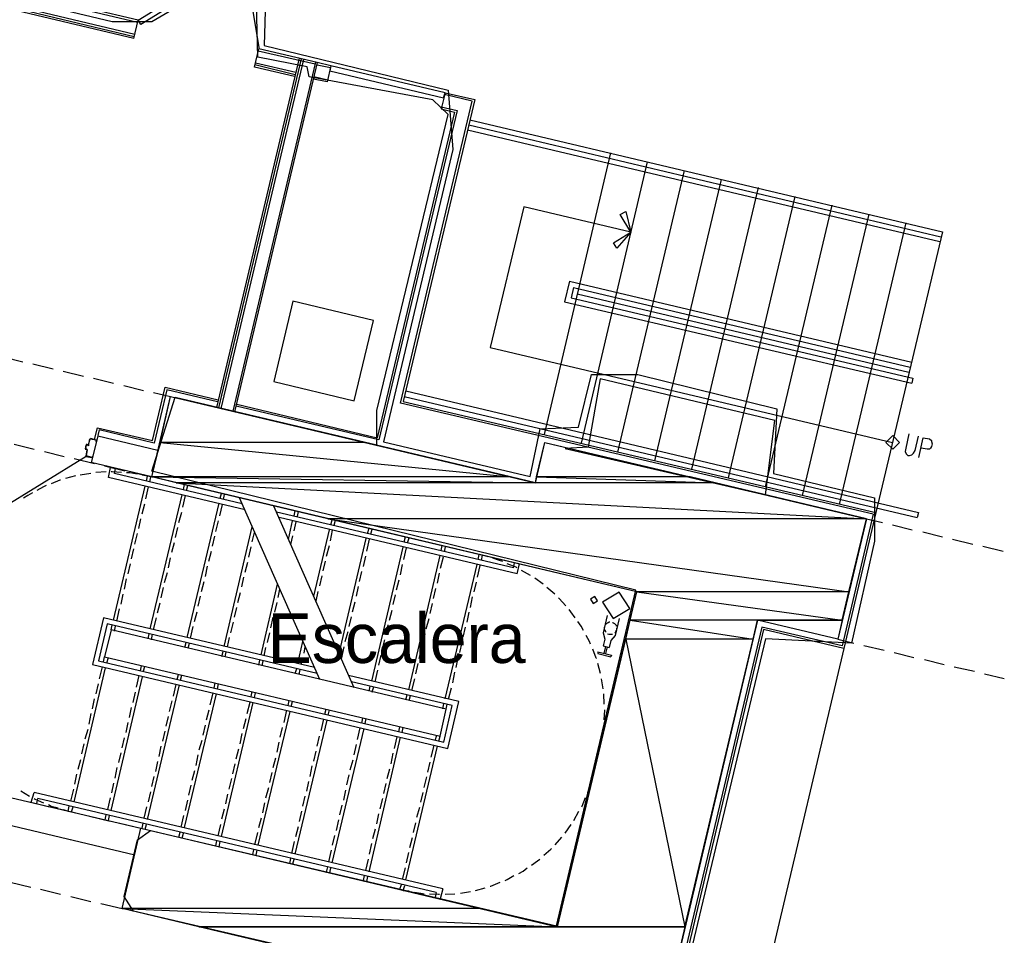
# Model space of a CAD drawing. Header units: feet. Extents: x -79 to 198, y -22 to 181.
# Tile 70 of 92: x 94 to 118, y 104 to 126. Entities that reach past the tile are written whole.
import ezdxf
from ezdxf.enums import TextEntityAlignment as Align

# ---------------------------------------------------------------- set-up
doc = ezdxf.new("R2010")
doc.units = ezdxf.units.FT
for name, color, linetype in [('A-AREA-COMUN', 252, 'CONTINUOUS'), ('A-AREA-UNIDAD', 30, 'CONTINUOUS'), ('A-LINEA', 7, 'CONTINUOUS'), ('A-MURO-CONCRETO', 8, 'CONTINUOUS'), ('A-NOMBRE-ESPACIO', 2, 'CONTINUOUS')]:
    doc.layers.add(name, color=color, linetype=linetype)

msp = doc.modelspace()

# ---------------------------------------------------------------- linework, layer by layer
at = {"layer": 'A-AREA-COMUN'}
for points in [[(99.52, 127.4133), (97.28, 126.0978), (96.32, 126.0978), (92, 127.1289)], [(106.432, 102.3289), (96.832, 104.5689), (96.608, 104.9244), (96.928, 106.2933), (97.248, 106.5244), (107.072, 104.2133), (108.992, 112.3378), (97.28, 115.2178), (97.84, 117.0133), (102.72, 115.8578), (102.72, 116.6933), (104.448, 123.8578), (104.08, 124.2133), (101.088, 124.7644), (101.04, 125.0133), (99.84, 125.2444), (99.808, 126.5244)]]:
    msp.add_lwpolyline(points, dxfattribs=at)
msp.add_lwpolyline([(107.28, 115.7689), (112.128, 114.6489), (112.352, 116.4444), (108.128, 117.4578), (107.84, 115.8044)], close=True, dxfattribs=at)
at = {"layer": 'A-AREA-UNIDAD'}
msp.add_lwpolyline([(100.032, 126.6489), (100, 125.5289), (104.448, 124.4444), (104.56, 123.0044), (102.88, 115.9289), (106.432, 115.0933), (106.672, 116.2489), (107.6, 116.2844), (107.92, 117.5644), (109.04, 117.5644), (112.4, 116.7289), (112.32, 115.1644), (114.768, 114.5778), (114.768, 113.5289), (114.208, 111.0578), (112.128, 111.1644), (109.84, 101.5644)], dxfattribs=at)
at = {"layer": 'A-LINEA'}
for p, q in [((96.9333, 126.0844), (85.68, 128.7511)), ((96.9467, 126.1378), (85.6933, 128.8044)), ((96.8667, 125.7911), (85.6133, 128.4578)), ((96.84, 125.6978), (85.5867, 128.3511)), ((96.8533, 125.7378), (85.6, 128.4044)), ((99.8792, 125.4389), (99.5095, 127.7014)), ((96.84, 125.6978), (96.9467, 126.1378)), ((96.9467, 126.1378), (96.9467, 126.1378)), ((99.76, 125.0044), (99.8667, 125.4444)), ((101.2267, 125.0711), (99.8533, 125.3911)), ((101.28, 125.1111), (99.8667, 125.4444)), ((100.84, 125.2178), (98.84, 116.7644)), ((100.8933, 125.2044), (98.8933, 116.7511)), ((100.9467, 125.1911), (98.9467, 116.7378)), ((101.24, 125.1244), (99.24, 116.6711)), ((101.28, 125.1111), (99.28, 116.6578)), ((100.76, 124.8711), (99.7867, 125.0978)), ((101.6133, 125.0311), (101.28, 125.1111)), ((100.7333, 124.7778), (99.76, 125.0044)), ((100.7467, 124.8178), (99.7733, 125.0578)), ((101.28, 125.0578), (101.6, 124.9911)), ((101.5333, 124.6844), (101.2, 124.7644)), ((104.3733, 124.3778), (105.0933, 124.2178)), ((103.2933, 116.8711), (105.0267, 124.1778)), ((105.0933, 124.2178), (103.36, 116.9111)), ((105.0267, 124.1778), (104.36, 124.3378)), ((104.6, 123.9111), (102.7333, 116.0311)), ((104.6667, 123.9511), (102.7733, 115.9778)), ((104.28, 124.0444), (104.6667, 123.9511)), ((104.9733, 123.7244), (116.4133, 121.0178)), ((104.92, 123.4844), (116.3467, 120.7778)), ((104.9467, 123.6044), (116.3733, 120.8978)), ((108.3733, 122.9244), (106.7733, 116.1111)), ((109.2667, 122.7111), (107.6667, 115.8978)), ((110.16, 122.4978), (108.5467, 115.6844)), ((111.0533, 122.2844), (109.44, 115.4711)), ((111.9467, 122.0844), (110.3333, 115.2711)), ((112.84, 121.8711), (111.2267, 115.0578)), ((113.7333, 121.6578), (112.12, 114.8444)), ((114.6267, 121.4444), (113.0133, 114.6311)), ((115.52, 121.2311), (113.9067, 114.4178)), ((116.4133, 121.0178), (114.8, 114.2178)), ((107.3867, 119.8178), (107.2667, 119.3244)), ((107.3867, 119.8178), (115.6667, 117.8578)), ((107.48, 119.6711), (107.4267, 119.4178)), ((107.48, 119.6711), (115.6267, 117.7378)), ((107.4267, 119.4178), (115.6933, 117.4711)), ((107.5733, 119.5111), (115.6, 117.6178)), ((107.2667, 119.3244), (115.6667, 117.3511)), ((105.4667, 118.2178), (115.2, 115.9111)), ((93.68, 117.9911), (94.16, 117.8711)), ((94.4, 117.8178), (94.8933, 117.6978)), ((95.1333, 117.6444), (95.6267, 117.5244)), ((95.8667, 117.4711), (96.3467, 117.3511)), ((115.6933, 117.4711), (115.6667, 117.3511)), ((96.6, 117.2978), (97.08, 117.1778)), ((97.2933, 115.9644), (97.6, 117.2578)), ((97.6, 117.2578), (98.88, 116.9511)), ((100.2267, 117.3911), (102.1733, 116.9244)), ((97.32, 117.1244), (97.7333, 117.0311)), ((103.3867, 117.0311), (115.8, 114.0978)), ((103.4267, 117.1644), (115.8267, 114.2178)), ((102.7733, 115.9778), (99.32, 116.7911)), ((99.3333, 116.8444), (102.7333, 116.0311)), ((114.7333, 114.1778), (103.2933, 116.8711)), ((103.36, 116.9111), (114.8, 114.2178)), ((95.9733, 116.0711), (95.8133, 115.4311)), ((95.8933, 115.9911), (95.96, 116.2711)), ((95.96, 116.2711), (97.2933, 115.9644)), ((97.4267, 115.7244), (95.9733, 116.0711)), ((93.9467, 115.8711), (94.4267, 115.7511)), ((95.68, 115.8578), (95.6667, 115.7644)), ((95.7333, 115.8578), (95.6933, 115.8711)), ((95.6933, 115.8578), (95.6933, 115.8578)), ((95.7333, 115.8711), (95.7333, 115.8711)), ((95.7354, 115.845), (95.7595, 115.8598)), ((95.7733, 116.0044), (95.7467, 115.8711)), ((95.7867, 116.0044), (95.7867, 116.0044)), ((92.0775, 113.3648), (95.6926, 115.5856)), ((94.68, 115.6978), (95.16, 115.5778)), ((95.6667, 115.7511), (95.7067, 115.7511)), ((95.68, 115.7644), (95.68, 115.7644)), ((95.7067, 115.7378), (95.68, 115.5911)), ((95.6933, 115.7378), (95.6933, 115.7378)), ((95.6933, 115.5911), (95.6933, 115.5911)), ((95.7195, 115.7265), (95.7046, 115.7506)), ((95.4, 115.5244), (95.8933, 115.4044)), ((97.28, 115.0844), (95.8133, 115.4311)), ((96.1333, 115.3511), (96.6267, 115.2311)), ((95.4267, 115.1111), (95.1867, 115.0444)), ((95.8, 115.1644), (95.5467, 115.1244)), ((96.1733, 115.2044), (95.92, 115.1911)), ((96.2267, 115.0711), (96.28, 115.3111)), ((96.4, 115.2844), (96.28, 115.3111)), ((96.3733, 115.1644), (96.4, 115.2844)), ((99.4667, 114.4311), (96.3733, 115.1644)), ((96.8667, 115.1778), (97.28, 115.0844)), ((97.1733, 115.0978), (97.04, 115.1244)), ((97.1467, 114.9778), (97.1733, 115.0978)), ((97.2267, 114.9644), (97.2533, 115.0844)), ((99.5333, 114.2844), (96.2267, 115.0711)), ((96.3467, 111.6178), (97.12, 114.8578)), ((98.04, 114.7778), (98.0667, 114.8978)), ((98.12, 114.7511), (98.1467, 114.8711)), ((97.1333, 114.5511), (97.2, 114.8444)), ((97.24, 111.4044), (98.0133, 114.6444)), ((98.0267, 114.3511), (98.0933, 114.6311)), ((98.9333, 114.5644), (98.96, 114.6844)), ((99.0133, 114.5378), (99.04, 114.6578)), ((97.04, 114.1911), (97.1067, 114.4311)), ((98.1333, 111.1911), (98.9067, 114.4444)), ((98.92, 114.1378), (98.9867, 114.4178)), ((101.3467, 110.1778), (99.4, 114.5778)), ((102.1733, 109.9778), (100.2267, 114.3778)), ((97.9333, 113.9778), (98, 114.2311)), ((106.0267, 112.8844), (100.2933, 114.2311)), ((100.72, 114.1378), (100.7467, 114.2578)), ((100.8, 114.1244), (100.8267, 114.2444)), ((114.7333, 114.1778), (113.9867, 110.9911)), ((115.8267, 114.2178), (115.8, 114.0978)), ((96.96, 113.8311), (97.0133, 114.0711)), ((98.8267, 113.7644), (98.8933, 114.0178)), ((106.12, 112.7378), (100.36, 114.0978)), ((100.5867, 113.5644), (100.68, 114.0178)), ((100.72, 113.7778), (100.7733, 113.9911)), ((101.6133, 113.9244), (101.64, 114.0444)), ((101.6933, 113.9111), (101.72, 114.0311)), ((114.5733, 114.0711), (114.96, 113.9778)), ((115.2, 113.9244), (115.68, 113.8044)), ((96.8667, 113.4578), (96.9333, 113.7111)), ((97.8533, 113.6178), (97.9067, 113.8578)), ((99.0267, 110.9778), (99.7067, 113.8711)), ((99.7067, 113.5111), (99.76, 113.7378)), ((100.64, 113.4444), (100.6933, 113.6578)), ((101.2, 112.1911), (101.5733, 113.8044)), ((101.6, 113.5378), (101.6533, 113.7911)), ((102.4933, 113.7111), (102.5333, 113.8444)), ((102.5733, 113.6978), (102.6133, 113.8178)), ((115.9333, 113.7511), (116.4133, 113.6311)), ((97.76, 113.2578), (97.8267, 113.4978)), ((98.7467, 113.4044), (98.8, 113.6444)), ((101.5067, 113.1644), (101.5733, 113.4178)), ((101.8133, 110.8044), (102.4667, 113.5911)), ((102.48, 113.2844), (102.5467, 113.5778)), ((103.3867, 113.5111), (103.4133, 113.6311)), ((103.4667, 113.4844), (103.5067, 113.6044)), ((104.28, 113.2978), (104.3067, 113.4178)), ((116.6533, 113.5778), (117.1467, 113.4578)), ((96.7867, 113.0978), (96.84, 113.3378)), ((98.6533, 113.0444), (98.72, 113.2844)), ((99.6267, 113.1378), (99.68, 113.3911)), ((102.6, 110.1378), (103.36, 113.3778)), ((103.3733, 113.0844), (103.44, 113.3644)), ((103.4933, 109.9244), (104.2533, 113.1778)), ((104.36, 113.2711), (104.3867, 113.3911)), ((105.1733, 113.0844), (105.2, 113.2044)), ((105.2533, 113.0578), (105.28, 113.1911)), ((105.4133, 113.1511), (105.28, 113.1911)), ((117.3867, 113.4044), (117.88, 113.2844)), ((96.7067, 112.7378), (96.76, 112.9778)), ((97.68, 112.8844), (97.7333, 113.1244)), ((99.5333, 112.7778), (99.6, 113.0178)), ((101.4267, 112.8044), (101.48, 113.0444)), ((102.4, 112.9111), (102.4533, 113.1644)), ((103.2933, 112.7111), (103.3467, 112.9644)), ((104.2667, 112.8711), (104.3333, 113.1511)), ((104.3733, 109.7111), (105.1467, 112.9644)), ((106.0267, 112.8844), (106.0533, 113.0044)), ((106.12, 112.7378), (106.1733, 112.9778)), ((97.5867, 112.5244), (97.6533, 112.7644)), ((98.5733, 112.6711), (98.6267, 112.9244)), ((102.3067, 112.5511), (102.36, 112.7911)), ((104.1867, 112.5111), (104.24, 112.7511)), ((105.16, 112.6578), (105.2267, 112.9378)), ((106.44, 112.6978), (106.2267, 112.8178)), ((96.6133, 112.3644), (96.6667, 112.6178)), ((98.48, 112.3111), (98.5467, 112.5511)), ((99.4533, 112.4178), (99.5067, 112.6578)), ((99.92, 110.7778), (100.32, 112.4844)), ((101.3467, 112.4444), (101.4, 112.6844)), ((103.2, 112.3511), (103.2667, 112.5911)), ((105.08, 112.2978), (105.1333, 112.5378)), ((106.7467, 112.4844), (106.5467, 112.6311)), ((96.5333, 112.0044), (96.5867, 112.2444)), ((97.5067, 112.1511), (97.56, 112.4044)), ((99.36, 112.0444), (99.4267, 112.2844)), ((100.3333, 112.1644), (100.3733, 112.3644)), ((101.2533, 112.0711), (101.3067, 112.3111)), ((102.2267, 112.1911), (102.28, 112.4311)), ((103.12, 111.9911), (103.1733, 112.2311)), ((104.0933, 112.1378), (104.1467, 112.3778)), ((107.0267, 112.2444), (106.84, 112.4044)), ((97.4133, 111.7911), (97.48, 112.0311)), ((98.4, 111.9511), (98.4533, 112.1911)), ((100.2533, 111.8044), (100.3067, 112.0444)), ((102.1333, 111.8178), (102.2, 112.0578)), ((104.0133, 111.7778), (104.0667, 112.0178)), ((104.9867, 111.9244), (105.04, 112.1778)), ((96.4267, 111.5911), (96.4933, 111.8844)), ((98.3067, 111.5778), (98.3733, 111.8178)), ((99.28, 111.6844), (99.3333, 111.9244)), ((103.0267, 111.6178), (103.0933, 111.8578)), ((104.9067, 111.5644), (104.96, 111.8044)), ((97.32, 111.3911), (97.3867, 111.6711)), ((99.1867, 111.3111), (99.2533, 111.5644)), ((100.16, 111.4311), (100.2133, 111.6844)), ((102.0533, 111.4578), (102.1067, 111.6978)), ((103.92, 111.4044), (103.9867, 111.6578)), ((108.2933, 111.7244), (108.2, 111.3111)), ((96.2933, 111.3778), (96.32, 111.4978)), ((96.3733, 111.3511), (96.4, 111.4711)), ((97.1867, 111.1644), (97.2133, 111.2844)), ((97.2667, 111.1378), (97.2933, 111.2711)), ((98.2133, 111.1778), (98.28, 111.4578)), ((100.08, 111.0711), (100.1333, 111.3111)), ((101.96, 111.0978), (102.0267, 111.3378)), ((102.9467, 111.2578), (103, 111.4978)), ((103.84, 111.0444), (103.8933, 111.2844)), ((104.8133, 111.2044), (104.8667, 111.4444)), ((112.08, 111.3911), (108.4, 95.8311)), ((98.08, 110.9511), (98.1067, 111.0711)), ((98.16, 110.9378), (98.1867, 111.0578)), ((99.1067, 110.9644), (99.16, 111.1911)), ((100.8133, 110.5644), (100.9333, 111.0978)), ((102.8533, 110.8844), (102.92, 111.1378)), ((104.7333, 110.8311), (104.7867, 111.0711)), ((108.3867, 111.1244), (108.3467, 110.9511)), ((113.88, 111.1511), (114.2667, 111.0578)), ((98.9733, 110.7378), (99, 110.8578)), ((99.0533, 110.7244), (99.08, 110.8444)), ((100, 110.7511), (100.04, 110.9511)), ((100.96, 110.8178), (100.9867, 110.9644)), ((101.8667, 110.6711), (101.9333, 110.9644)), ((103.7467, 110.6844), (103.8133, 110.9244)), ((108.2, 110.9911), (108.3467, 110.9511)), ((108.2533, 110.9778), (108.2133, 110.8044)), ((108.2933, 110.9644), (108.2533, 110.8044)), ((114.0267, 110.9244), (110.4667, 95.8844)), ((114.5067, 111.0044), (115, 110.8844)), ((115.24, 110.8311), (115.72, 110.7111)), ((96.1067, 110.6044), (96.1333, 110.7244)), ((96.1867, 110.5778), (96.2267, 110.7111)), ((99.8667, 110.5244), (99.8933, 110.6444)), ((99.9467, 110.5111), (99.9733, 110.6311)), ((100.8933, 110.5378), (100.9333, 110.6978)), ((102.7733, 110.5244), (102.8267, 110.7644)), ((103.6667, 110.3111), (103.72, 110.5644)), ((104.64, 110.4711), (104.6933, 110.7111)), ((108.1333, 110.3244), (108.0667, 110.5644)), ((115.9733, 110.6578), (116.4533, 110.5378)), ((95.4, 107.2178), (96.16, 110.4578)), ((96.0133, 110.1911), (96.08, 110.4844)), ((97, 110.3911), (97.0267, 110.5111)), ((97.08, 110.3778), (97.1067, 110.4978)), ((100.7467, 110.3244), (100.7867, 110.4444)), ((100.84, 110.2978), (100.8667, 110.4178)), ((102.68, 110.1244), (102.7467, 110.4044)), ((104.56, 110.0978), (104.6133, 110.3511)), ((116.6933, 110.4844), (117.1867, 110.3778)), ((96.2933, 107.0044), (97.0533, 110.2444)), ((96.9067, 109.9911), (96.9733, 110.2711)), ((97.8933, 110.1778), (97.92, 110.2978)), ((97.9733, 110.1644), (98, 110.2844)), ((98.7867, 109.9644), (98.8133, 110.0978)), ((103.5733, 109.9111), (103.64, 110.1911)), ((108.2, 109.9511), (108.16, 110.1911)), ((117.4267, 110.3111), (117.9067, 110.2044)), ((95.9333, 109.8311), (95.9867, 110.0711)), ((96.8267, 109.6178), (96.88, 109.8711)), ((97.1733, 106.7911), (97.9467, 110.0444)), ((97.8, 109.7778), (97.8667, 110.0578)), ((98.6933, 109.5644), (98.76, 109.8444)), ((98.8667, 109.9511), (98.8933, 110.0711)), ((99.68, 109.7644), (99.7067, 109.8844)), ((99.76, 109.7378), (99.7867, 109.8578)), ((102.5333, 109.8978), (102.56, 110.0178)), ((102.6133, 109.8711), (102.6533, 110.0044)), ((104.4533, 109.6978), (104.5333, 109.9778)), ((95.84, 109.4711), (95.8933, 109.7111)), ((97.7067, 109.4044), (97.7733, 109.6578)), ((98.0667, 106.5911), (98.84, 109.8311)), ((98.96, 106.3778), (99.7333, 109.6178)), ((99.5867, 109.3511), (99.6533, 109.6311)), ((100.5733, 109.5511), (100.6, 109.6711)), ((100.6533, 109.5244), (100.68, 109.6444)), ((103.4267, 109.6844), (103.4533, 109.8044)), ((103.5067, 109.6711), (103.5333, 109.7911)), ((108.2267, 109.5778), (108.2133, 109.8311)), ((96.7333, 109.2578), (96.7867, 109.4978)), ((98.6, 109.2044), (98.6667, 109.4444)), ((99.8533, 106.1644), (100.6267, 109.4044)), ((100.48, 109.1378), (100.5467, 109.4311)), ((101.4667, 109.3378), (101.4933, 109.4578)), ((101.5467, 109.3111), (101.5733, 109.4444)), ((104.32, 109.4711), (104.3467, 109.5911)), ((104.4, 109.4578), (104.4267, 109.5778)), ((95.76, 109.0978), (95.8133, 109.3511)), ((96.6533, 108.8978), (96.7067, 109.1378)), ((97.6267, 109.0444), (97.68, 109.2844)), ((99.4933, 108.9911), (99.56, 109.2311)), ((100.7467, 105.9511), (101.52, 109.1911)), ((101.3733, 108.9378), (101.44, 109.2178)), ((102.36, 109.1244), (102.3867, 109.2444)), ((102.44, 109.1111), (102.4667, 109.2311)), ((95.6667, 108.7378), (95.7333, 108.9778)), ((97.5467, 108.6844), (97.6, 108.9244)), ((98.52, 108.8311), (98.5733, 109.0711)), ((100.3867, 108.7778), (100.44, 109.0178)), ((101.64, 105.7378), (102.4133, 108.9911)), ((102.2533, 108.7244), (102.32, 109.0044)), ((103.2533, 108.9111), (103.28, 109.0311)), ((103.3333, 108.8978), (103.36, 109.0178)), ((96.56, 108.5244), (96.6133, 108.7644)), ((98.4267, 108.4711), (98.4933, 108.7111)), ((99.4133, 108.6178), (99.4667, 108.8711)), ((100.3067, 108.4178), (100.36, 108.6578)), ((101.28, 108.5644), (101.3333, 108.8044)), ((102.5333, 105.5244), (103.2933, 108.7778)), ((103.1467, 108.5111), (103.2133, 108.7911)), ((104.1333, 108.6978), (104.1733, 108.8311)), ((104.2267, 108.6844), (104.2533, 108.8044)), ((108.1333, 108.5778), (108.16, 108.7111)), ((95.5867, 108.3778), (95.64, 108.6178)), ((97.4533, 108.3111), (97.5067, 108.5644)), ((99.32, 108.2578), (99.3867, 108.4978)), ((101.2, 108.2044), (101.2533, 108.4444)), ((102.1733, 108.3511), (102.2267, 108.6044)), ((103.4267, 105.3244), (104.1867, 108.5644)), ((104.04, 108.2978), (104.1067, 108.5778)), ((95.4933, 108.0044), (95.56, 108.2444)), ((96.48, 108.1644), (96.5333, 108.4044)), ((97.3733, 107.9511), (97.4267, 108.1911)), ((98.3467, 108.0978), (98.4, 108.3511)), ((100.2133, 108.0444), (100.28, 108.2844)), ((102.08, 107.9911), (102.1467, 108.2311)), ((103.0667, 108.1378), (103.12, 108.3911)), ((103.96, 107.9378), (104.0133, 108.1778)), ((96.3867, 107.7911), (96.44, 108.0444)), ((98.2533, 107.7378), (98.32, 107.9778)), ((99.24, 107.8978), (99.2933, 108.1378)), ((101.1067, 107.8311), (101.16, 108.0844)), ((102.9733, 107.7778), (103.04, 108.0178)), ((95.4133, 107.6444), (95.4667, 107.8844)), ((97.28, 107.5911), (97.3333, 107.8311)), ((99.1467, 107.5244), (99.2133, 107.7778)), ((100.1333, 107.6844), (100.1867, 107.9244)), ((101.0267, 107.4711), (101.08, 107.7111)), ((102, 107.6311), (102.0533, 107.8711)), ((103.8667, 107.5644), (103.9333, 107.8178)), ((107.9467, 107.7911), (107.9733, 107.9244)), ((94.1067, 107.4844), (94.32, 107.3511)), ((95.32, 107.2311), (95.3867, 107.5244)), ((96.3067, 107.4311), (96.36, 107.6711)), ((98.1733, 107.3778), (98.2267, 107.6178)), ((100.04, 107.3111), (100.1067, 107.5644)), ((101.92, 107.2578), (101.9733, 107.4978)), ((102.8933, 107.4178), (102.9467, 107.6578)), ((94.36, 107.2044), (94.4267, 107.4444)), ((104.32, 105.1111), (94.4267, 107.4444)), ((94.4933, 107.1778), (94.52, 107.2978)), ((104.16, 105.0178), (94.52, 107.2978)), ((96.2133, 107.0311), (96.28, 107.3111)), ((97.2, 107.2178), (97.2533, 107.4578)), ((98.0933, 107.0044), (98.1467, 107.2578)), ((99.0667, 107.1644), (99.12, 107.4044)), ((100.9333, 107.1111), (100.9867, 107.3511)), ((102.8, 107.0444), (102.8667, 107.2978)), ((103.7867, 107.2044), (103.84, 107.4444)), ((94.32, 107.2178), (94.8, 107.0978)), ((95.04, 107.0444), (95.5333, 106.9244)), ((95.1333, 107.0311), (95.2533, 106.9911)), ((95.2533, 106.9911), (95.28, 107.1111)), ((95.3333, 106.9778), (95.3733, 107.0978)), ((97.0933, 106.8178), (97.16, 107.0978)), ((98.9733, 106.8044), (99.04, 107.0444)), ((99.96, 106.9511), (100.0133, 107.1911)), ((100.8533, 106.7378), (100.9067, 106.9911)), ((101.8267, 106.8978), (101.88, 107.1378)), ((103.6933, 106.8444), (103.76, 107.0844)), ((107.4933, 106.7644), (107.6133, 106.9911)), ((95.7733, 106.8711), (96.2667, 106.7511)), ((96.1467, 106.7778), (96.1733, 106.8978)), ((96.2267, 106.7644), (96.2533, 106.8844)), ((97.9867, 106.6044), (98.0533, 106.8844)), ((99.8667, 106.5911), (99.9333, 106.8311)), ((101.7467, 106.5244), (101.8, 106.7778)), ((102.72, 106.6844), (102.7733, 106.9244)), ((96.5067, 106.6978), (97.0133, 106.5778)), ((97.04, 106.5778), (97.0667, 106.6978)), ((97.12, 106.5511), (97.1467, 106.6711)), ((98.88, 106.3911), (98.9467, 106.6711)), ((100.76, 106.3778), (100.8267, 106.6178)), ((102.6267, 106.3244), (102.6933, 106.5644)), ((103.6133, 106.4711), (103.6667, 106.7111)), ((107.28, 106.4578), (107.4267, 106.6711)), ((97.9333, 106.3644), (97.96, 106.4844)), ((98.0133, 106.3378), (98.04, 106.4578)), ((98.8267, 106.1511), (98.8533, 106.2711)), ((99.7733, 106.1778), (99.84, 106.4711)), ((101.6533, 106.1644), (101.7067, 106.4044)), ((103.52, 106.1111), (103.5867, 106.3511)), ((107.04, 106.1778), (107.2, 106.3644)), ((98.9067, 106.1244), (98.9333, 106.2578)), ((99.72, 105.9378), (99.7467, 106.0578)), ((99.8, 105.9244), (99.8267, 106.0444)), ((100.6667, 105.9644), (100.7333, 106.2578)), ((101.56, 105.7644), (101.6267, 106.0444)), ((102.5467, 105.9511), (102.6, 106.2044)), ((100.6133, 105.7244), (100.64, 105.8444)), ((100.6933, 105.7111), (100.72, 105.8311)), ((102.4533, 105.5511), (102.52, 105.8311)), ((103.44, 105.7378), (103.4933, 105.9911)), ((101.5067, 105.5111), (101.5333, 105.6444)), ((101.5867, 105.4978), (101.6133, 105.6178)), ((103.3467, 105.3378), (103.4133, 105.6178)), ((102.4, 105.3111), (102.4267, 105.4311)), ((102.48, 105.2844), (102.5067, 105.4044)), ((93.8533, 105.2711), (94.3467, 105.1511)), ((94.5867, 105.0978), (95.0667, 104.9778)), ((103.28, 105.0978), (103.32, 105.2178)), ((103.36, 105.0711), (103.4, 105.1911)), ((104.32, 105.1111), (104.2533, 104.8711)), ((105.1067, 105.0711), (105.3467, 105.1378)), ((95.32, 104.9244), (95.8, 104.8044)), ((103.36, 105.0711), (103.5067, 105.0578)), ((104.16, 105.0178), (104.1333, 104.8978)), ((104.3733, 104.9778), (104.6133, 104.9911)), ((104.7467, 105.0044), (104.9867, 105.0444)), ((96.04, 104.7511), (96.56, 104.6311))]:
    msp.add_line(p, q, dxfattribs=at)
for points in [[(96.9467, 126.1378), (99.4933, 127.7111), (99.56, 127.6044), (97.0133, 126.0311), (96.9467, 126.1378)], [(101.6133, 125.0311), (101.52, 124.6444), (101.1867, 124.7111)], [(101.5867, 124.9111), (104.3333, 124.2578), (104.3733, 124.3778), (101.6133, 125.0311), (101.5867, 124.9111)], [(104.3733, 124.3778), (104.28, 123.9911), (104.6, 123.9111)], [(108.8667, 121.0044), (106.28, 121.6178), (105.4667, 118.2178)], [(108.7467, 121.5111), (108.8667, 121.0044), (108.5333, 120.6178), (108.4533, 120.7511), (108.8667, 121.0044), (108.6133, 121.4311), (108.7467, 121.5111)], [(102.1733, 116.9244), (102.64, 118.8711), (100.6933, 119.3378), (100.2267, 117.3911)], [(97.7333, 117.0311), (106.56, 114.9378), (106.7867, 115.9111), (114.5733, 114.0711), (113.88, 111.1511), (111.9333, 111.6178), (109.56, 101.5511), (96.56, 104.6311), (97.0133, 106.5778), (107.0933, 104.1911), (109.0133, 112.2978), (97.28, 115.0844), (97.7333, 117.0311)], [(98.8667, 116.8978), (97.64, 117.1911), (97.3333, 115.8978)], [(97.3333, 115.8978), (96, 116.2178), (95.9733, 116.0844)], [(115.3733, 115.9178), (115.2067, 116.0844), (115.04, 115.9178), (115.2067, 115.7511), (115.3733, 115.9178)], [(115.6, 116.1244), (115.52, 115.7778), (115.5067, 115.6978), (115.5333, 115.6444), (115.5733, 115.6044), (115.6133, 115.6044), (115.6667, 115.6178), (115.7067, 115.6578), (115.7467, 115.7244), (115.8267, 116.0711)], [(95.7067, 115.7511), (95.68, 115.7644), (95.6933, 115.8578), (95.72, 115.8444)], [(95.7467, 115.8578), (95.7867, 116.0044), (95.9333, 115.9778), (95.92, 115.9511), (95.9333, 115.9378), (95.9333, 115.9644)], [(95.7867, 116.0178), (95.9333, 115.9778), (95.9333, 115.9778)], [(115.84, 115.5511), (115.9467, 116.0311), (116.0933, 116.0044), (116.1467, 115.9644), (116.1467, 115.9378), (116.16, 115.8844), (116.1467, 115.8178), (116.12, 115.7778), (116.0933, 115.7511), (116.04, 115.7511), (115.8933, 115.7778)], [(95.68, 115.5778), (95.8267, 115.5511), (95.8267, 115.5511)], [(95.84, 115.5511), (95.84, 115.5778), (95.8267, 115.5511), (95.6933, 115.5911), (95.72, 115.7378)], [(96.5467, 115.1911), (96.32, 115.2044), (96.2933, 115.2044)], [(96.92, 115.1511), (96.7467, 115.1778), (96.6667, 115.1778)], [(94.72, 114.8711), (94.6533, 114.8444), (94.4933, 114.7511)], [(95.0667, 115.0044), (95.0533, 115.0044), (94.84, 114.9111)], [(94.3867, 114.6978), (94.28, 114.6311), (94.1733, 114.5644)], [(114.8, 114.2178), (114.0267, 110.9244), (112.08, 111.3911)], [(105.7733, 113.0311), (105.6933, 113.0578), (105.5333, 113.1111)], [(106.1067, 112.8844), (106.0933, 112.8978), (105.88, 112.9778)], [(108.1825, 112.0494), (108.4381, 111.6532), (108.8442, 111.8928), (108.5885, 112.289), (108.1825, 112.0494)], [(107.2933, 111.9644), (107.1333, 112.1378), (107.12, 112.1511)], [(107.8957, 112.1244), (107.96, 112.0201), (108.0643, 112.0845), (108, 112.1888), (107.8957, 112.1244)], [(107.52, 111.6711), (107.4133, 111.8178), (107.3733, 111.8711)], [(101.2133, 110.4711), (96.1067, 111.6711), (95.84, 110.5378), (104.44, 108.5111), (104.7067, 109.6444), (102.04, 110.2711)], [(101.28, 110.3244), (96.2, 111.5244), (95.9867, 110.6311), (104.3467, 108.6578), (104.5467, 109.5511), (102.1067, 110.1244)], [(107.72, 111.3644), (107.6667, 111.4711), (107.5867, 111.5778)], [(108.36, 111.5644), (108.3467, 111.5644), (108.32, 111.5511), (108.2933, 111.5378), (108.28, 111.5244), (108.2533, 111.5111)], [(108.5867, 111.6578), (108.4933, 111.2444), (108.3867, 111.1244)], [(108.52, 111.4711), (108.52, 111.4844), (108.5067, 111.4978), (108.48, 111.5244), (108.4533, 111.5378), (108.44, 111.5511), (108.4267, 111.5511)], [(104.2533, 108.8044), (104.4, 109.4578), (96.2933, 111.3778), (96.1333, 110.7244), (104.2533, 108.8044)], [(108.2, 111.3111), (108.24, 111.1511), (108.2, 110.9911)], [(108.2267, 111.4444), (108.2267, 111.4178), (108.2267, 111.3911), (108.24, 111.3644), (108.2533, 111.3378), (108.2533, 111.3244)], [(108.3067, 111.2844), (108.3333, 111.2711), (108.36, 111.2711), (108.4, 111.2711), (108.4267, 111.2711)], [(113.9867, 110.9911), (112.04, 111.4444), (108.3467, 95.8444)], [(108.48, 111.2978), (108.4933, 111.3111), (108.5067, 111.3378), (108.52, 111.3644), (108.5333, 111.3911), (108.5333, 111.4178)], [(107.8933, 111.0311), (107.8667, 111.0978), (107.7867, 111.2444)], [(108.04, 110.6844), (108.0267, 110.6978), (107.9467, 110.9111)], [(108.0667, 110.8444), (108.4, 110.7644), (108.3867, 110.7244)], [(108.0667, 110.8444), (108.0667, 110.8044), (108.3867, 110.7244)], [(108.2267, 109.2044), (108.24, 109.4311), (108.24, 109.4444)], [(108.1733, 108.8311), (108.2133, 108.9911), (108.2133, 109.0711)], [(107.8267, 107.4444), (107.8533, 107.5111), (107.9067, 107.6711)], [(96.8667, 105.9244), (93.7467, 106.6711), (93.8933, 107.3111), (97.0133, 106.5778)], [(94.4267, 107.2978), (94.4533, 107.2844), (94.6533, 107.1911)], [(107.68, 107.0978), (107.6933, 107.1111), (107.7733, 107.3244)], [(94.7733, 107.1511), (94.84, 107.1111), (95.0133, 107.0711)], [(106.76, 105.9244), (106.9333, 106.0711), (106.9467, 106.0844)], [(106.4667, 105.6844), (106.6133, 105.7911), (106.6667, 105.8311)], [(106.16, 105.4844), (106.2667, 105.5378), (106.36, 105.6178)], [(105.8267, 105.3111), (105.88, 105.3378), (106.04, 105.4311)], [(105.4667, 105.1778), (105.48, 105.1778), (105.7067, 105.2711)], [(103.6267, 105.0311), (103.7867, 105.0044), (103.8667, 104.9911)], [(104, 104.9911), (104.2133, 104.9778), (104.24, 104.9778)]]:
    msp.add_lwpolyline(points, dxfattribs=at)
at = {"layer": 'A-MURO-CONCRETO'}
for points in [[(97.7333, 117.0311), (102.44, 115.9111), (97.48, 115.9111), (97.7333, 117.0311), (97.7333, 117.0311)], [(97.48, 115.9111), (105.96, 115.0844), (97.28, 115.0844), (97.48, 115.9111), (97.48, 115.9111)], [(102.44, 115.9111), (97.48, 115.9111), (105.96, 115.0844), (102.44, 115.9111)], [(106.7867, 115.9111), (110.3067, 115.0844), (106.5867, 115.0844), (106.7867, 115.9111), (106.7867, 115.9111)], [(105.96, 115.0844), (97.28, 115.0844), (106.56, 114.9378), (105.96, 115.0844)], [(97.28, 115.0844), (106.56, 114.9378), (97.8667, 114.9378), (97.28, 115.0844), (97.28, 115.0844)], [(106.5867, 115.0844), (110.9067, 114.9378), (106.56, 114.9378), (106.5867, 115.0844), (106.5867, 115.0844)], [(110.3067, 115.0844), (106.5867, 115.0844), (110.9067, 114.9378), (110.3067, 115.0844)], [(110.9067, 114.9378), (97.8667, 114.9378), (114.5733, 114.0711), (110.9067, 114.9378)], [(97.8667, 114.9378), (114.5733, 114.0711), (101.5333, 114.0711), (97.8667, 114.9378), (97.8667, 114.9378)], [(114.5733, 114.0711), (101.5333, 114.0711), (114.1467, 112.2978), (114.5733, 114.0711)], [(101.5333, 114.0711), (114.1467, 112.2978), (109.0133, 112.2978), (101.5333, 114.0711), (101.5333, 114.0711)], [(109.0133, 112.2978), (113.9867, 111.6178), (108.8533, 111.6178), (109.0133, 112.2978), (109.0133, 112.2978)], [(114.1467, 112.2978), (109.0133, 112.2978), (113.9867, 111.6178), (114.1467, 112.2978)], [(108.8533, 111.6178), (111.8267, 111.1511), (108.7467, 111.1511), (108.8533, 111.6178), (108.8533, 111.6178)], [(111.9333, 111.6178), (108.8533, 111.6178), (111.8267, 111.1511), (111.9333, 111.6178)], [(111.9333, 111.6178), (113.9867, 111.6178), (113.88, 111.1511), (111.9333, 111.6178), (111.9333, 111.6178)], [(108.7467, 111.1511), (110.1733, 104.1911), (107.0933, 104.1911), (108.7467, 111.1511), (108.7467, 111.1511)], [(111.8267, 111.1511), (108.7467, 111.1511), (110.1733, 104.1911), (111.8267, 111.1511)], [(97.0133, 106.5778), (105.24, 104.6311), (96.56, 104.6311), (97.0133, 106.5778), (97.0133, 106.5778)], [(105.24, 104.6311), (96.56, 104.6311), (107.0933, 104.1911), (105.24, 104.6311)], [(96.56, 104.6311), (107.0933, 104.1911), (98.4133, 104.1911), (96.56, 104.6311), (96.56, 104.6311)], [(98.4133, 104.1911), (110.1733, 104.1911), (109.56, 101.5511), (98.4133, 104.1911), (98.4133, 104.1911)]]:
    msp.add_lwpolyline(points, dxfattribs=at)

# ---------------------------------------------------------------- texts
at = {"layer": 'A-NOMBRE-ESPACIO'}
msp.add_text('Escalera', height=1.2, dxfattribs=at).set_placement((103.2, 110.5778), align=Align.CENTER)

doc.saveas('drawing.dxf')
